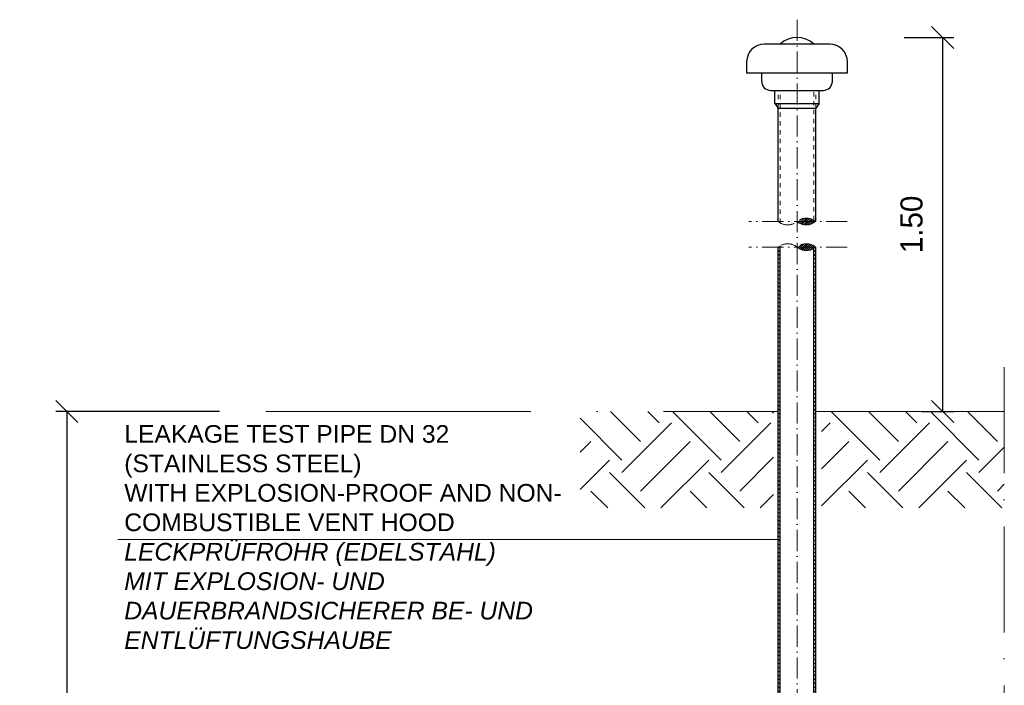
# Model space of a CAD drawing. Header units: millimetres. Extents: x 58700 to 76644, y 967 to 11123.
# Tile 251 of 256: x 61551 to 62665, y 7965 to 8718. Entities that reach past the tile are written whole.
import ezdxf

# ---------------------------------------------------------------- set-up
doc = ezdxf.new("R2010")
doc.units = ezdxf.units.MM
for name, pattern in [('ACAD_ISO10W100', [18, 12, -3, 0, -3]), ('JIS_02_1.0', [2, 1, -1]), ('MITTE2', [28.575, 19.05, -3.175, 3.175, -3.175])]:
    doc.linetypes.add(name, pattern=pattern)
doc.layers.add('Bemaßung', color=7, linetype='Continuous', lineweight=13)
doc.styles.add('LBB3.5M1000', font='isocp.shx', dxfattribs={"height": 3.5})
doc.dimstyles.new('DIN', dxfattribs={"dimtxt": 2.5, "dimasz": 2.5, "dimexe": 1.25, "dimexo": 0.625, "dimtad": 1, "dimtih": 1, "dimdec": 4, "dimdsep": 46, "dimlunit": 6, "dimtxsty": 'Standard', "dimcen": 2.5, "dimadec": 0, "dimazin": 0, "dimtfac": 1, "dimtdec": 4, "dimtmove": 0, "dimatfit": 3, "dimfxl": 0, "dimtvp": 1, "dimtolj": 1, "dimtzin": 0, "dimarcsym": 0})

# ---------------------------------------------------------------- blocks, each defined once
blk = doc.blocks.new('_Oblique')
at = {"color": 0, "linetype": 'ByBlock', "lineweight": -2}
blk.add_line((-0.5, -0.5), (0.5, 0.5), dxfattribs=at)
blk = doc.blocks.new('*D118')
at = {"layer": 'Bemaßung', "color": 0, "lineweight": -2, "transparency": 16777216}
for p, q in [((61777.1, 8274.8), (61591.8, 8274.8)), ((61604.3, 8274.8), (61604.3, 7274.8)), ((61777.1, 7274.8), (61591.8, 7274.8))]:
    blk.add_line(p, q, dxfattribs=at)
at = {"layer": 'DEFPOINTS', "color": 0, "transparency": 16777216}
for p in [(62007.1, 8274.8), (61604.3, 7274.8), (62007.1, 7274.8)]:
    blk.add_point(p, dxfattribs=at)
at = {"layer": 'Bemaßung', "color": 0, "lineweight": -2, "transparency": 16777216, "xscale": 25, "yscale": 25, "zscale": 25}
for p, rotation in [((61604.3, 8274.8), 90), ((61604.3, 7274.8), 270)]:
    blk.add_blockref('_Oblique', p, dxfattribs=dict(at, rotation=rotation))
at = {"layer": 'Bemaßung', "color": 0, "transparency": 16777216, "insert": (61567.1, 7774.8), "char_height": 25, "attachment_point": 5, "rotation": 90}
blk.add_mtext('\\A1;1,00', dxfattribs=at)
blk = doc.blocks.new('*D122')
at = {"layer": 'Bemaßung', "color": 0, "lineweight": -2, "transparency": 16777216}
for p, q in [((62552.1, 8698.3), (62608.2, 8698.3)), ((62595.7, 8698.3), (62595.7, 8274.8)), ((62572.1, 8274.8), (62608.2, 8274.8))]:
    blk.add_line(p, q, dxfattribs=at)
at = {"layer": 'DEFPOINTS', "color": 0, "transparency": 16777216}
for p in [(62432.1, 8698.3), (62452.1, 8274.8), (62595.7, 8274.8)]:
    blk.add_point(p, dxfattribs=at)
at = {"layer": 'Bemaßung', "color": 0, "lineweight": -2, "transparency": 16777216, "xscale": 25, "yscale": 25, "zscale": 25}
for p, rotation in [((62595.7, 8698.3), 90), ((62595.7, 8274.8), 270)]:
    blk.add_blockref('_Oblique', p, dxfattribs=dict(at, rotation=rotation))
at = {"layer": 'Bemaßung', "color": 0, "transparency": 16777216, "insert": (62560.6, 8486.6), "char_height": 25, "attachment_point": 5, "rotation": 90}
blk.add_mtext('\\A1;1.50', dxfattribs=at)

msp = doc.modelspace()

# ---------------------------------------------------------------- hatches: boundary and pattern name
at = {"linetype": 'MITTE2', "lineweight": 9}
h = msp.add_hatch(dxfattribs=at)
h.set_pattern_fill('ANSI31', color=253, scale=0.5)
h.set_pattern_definition([(45, (-313.1389, 0), (-1.122532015, 1.122532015), [])])
h.paths.add_polyline_path([(62430.86922, 8489.81091), (62450.06918, 8489.81091), (62450.06918, 8491.24202, 0.3209285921)])
h.paths.add_polyline_path([(62450.06918, 8489.81091), (62430.86922, 8489.81091, 0.3209285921), (62450.06918, 8488.3798)])
h.paths.add_polyline_path([(62452.06918, 8489.81091), (62450.06918, 8489.81091), (62450.06918, 8488.3798, 0.0372169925)])
h.paths.add_polyline_path([(62450.06918, 8491.24202), (62450.06918, 8489.81091), (62452.06918, 8489.81091, 0.0372169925)])
at = {"lineweight": 9}
h = msp.add_hatch(dxfattribs=at)
h.set_pattern_fill('ANSI31', color=256, angle=90)
h.set_pattern_definition([(135, (-738.7113, -83.7406), (-2.24506403, -2.24506403), [])])
edge = h.paths.add_edge_path()
edge.add_arc((62451.85485, 7277.80127), 3, 270, 274.09692236)
edge.add_line((62452.06918, 7274.80894), (62452.06918, 7274.80127))
edge.add_line((62452.06918, 7274.80127), (62451.85485, 7274.80127))
edge = h.paths.add_edge_path()
edge.add_line((62450.06918, 7673.13459), (62452.06918, 7673.16132))
edge.add_line((62452.06918, 7673.16132), (62452.06918, 8460.89023))
edge.add_arc((62441.4692, 8473.59079), 16.54279, 301.32305612, 309.84862768, ccw=False)
edge.add_line((62450.06918, 8459.45912), (62450.06918, 7673.13459))
h.paths.add_polyline_path([(62409.66918, 7672.59473), (62411.66918, 7672.62145), (62411.66918, 8460.89023), (62409.66918, 8460.89023)])
h.paths.add_polyline_path([(62452.06918, 7610.74584), (62450.06918, 7610.71912), (62450.06918, 7280.80127), (62452.06918, 7280.80127)])
h.paths.add_polyline_path([(62411.66918, 7610.20598), (62409.66918, 7610.17925), (62409.66918, 7280.80127), (62411.66918, 7280.80127)])
at = {"linetype": 'MITTE2', "lineweight": 9}
h = msp.add_hatch(dxfattribs=at)
h.set_pattern_fill('ANSI31', color=253, scale=0.5)
h.set_pattern_definition([(45, (-313.1389, -8.7794), (-1.122532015, 1.122532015), [])])
h.paths.add_polyline_path([(62430.86922, 8460.89023), (62450.06918, 8460.89023), (62450.06918, 8459.45912, -0.3209285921)])
h.paths.add_polyline_path([(62450.06918, 8460.89023), (62430.86922, 8460.89023, -0.3209285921), (62450.06918, 8462.32134)])
h.paths.add_polyline_path([(62452.06918, 8460.89023), (62450.06918, 8460.89023), (62450.06918, 8462.32134, -0.0372169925)])
h.paths.add_polyline_path([(62450.06918, 8459.45912), (62450.06918, 8460.89023), (62452.06918, 8460.89023, -0.0372169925)])
h = msp.add_hatch()
h.set_pattern_fill('EARTH', color=253, scale=12.5, angle=45, style=0)
h.set_pattern_definition([(135, (85469.044, 45824.58), (-7e-15, 112.2532), [79.375, -79.375]), (135, (85490.09, 45845.63), (-7e-15, 112.2532), [79.375, -79.375]), (135, (85511.14, 45866.675), (-7e-15, 112.2532), [79.375, -79.375]), (45, (85511.14, 45880.71), (112.2532, 7e-15), [79.375, -79.375]), (45, (85490.09, 45901.754), (112.2532, 7e-15), [79.375, -79.375]), (45, (85469.044, 45922.8), (112.2532, 7e-15), [79.375, -79.375])])
h.paths.add_polyline_path([(62185.42652, 8274.80257), (62185.42652, 8165.71478), (62404.33232, 8165.71478), (62404.33232, 8274.80257)])
h = msp.add_hatch()
h.set_pattern_fill('EARTH', color=253, scale=12.5, angle=45, style=0)
h.set_pattern_definition([(135, (88342.69, 45824.58), (-7e-15, 112.2532), [79.375, -79.375]), (135, (88363.73, 45845.63), (-7e-15, 112.2532), [79.375, -79.375]), (135, (88384.78, 45866.675), (-7e-15, 112.2532), [79.375, -79.375]), (45, (88384.78, 45880.71), (112.2532, 7e-15), [79.375, -79.375]), (45, (88363.73, 45901.754), (112.2532, 7e-15), [79.375, -79.375]), (45, (88342.69, 45922.8), (112.2532, 7e-15), [79.375, -79.375])])
h.paths.add_polyline_path([(62665.49564, 8165.71478), (62665.49564, 8274.80257), (62458.54352, 8274.80257), (62458.54352, 8165.71478)])

# ---------------------------------------------------------------- linework, layer by layer
at = {"linetype": 'ACAD_ISO10W100', "lineweight": 18, "ltscale": 2}
for p, q in [((62430.86918, 8718.3347), (62430.86933, 7272.35436)), ((62487.70256, 8489.81091), (62376.46453, 8489.81091)), ((62487.70256, 8460.89023), (62376.46453, 8460.89023))]:
    msp.add_line(p, q, dxfattribs=at)
for p, q in [((62467.86919, 8690.79235), (62393.86919, 8690.79235)), ((62373.86919, 8670.79235), (62373.86919, 8658.33475)), ((62487.86919, 8658.33475), (62487.86919, 8670.79235)), ((62373.86919, 8658.33475), (62487.86919, 8658.33475)), ((62390.86919, 8648.33475), (62390.86919, 8658.33475)), ((62470.86919, 8648.33475), (62470.86919, 8658.33475)), ((62400.86919, 8638.33475), (62460.86919, 8638.33475)), ((62405.86919, 8623.33475), (62405.86919, 8638.33475)), ((62455.86919, 8623.33475), (62455.86919, 8638.33475)), ((62405.86919, 8623.33475), (62409.66919, 8618.33475)), ((62405.86919, 8623.33475), (62455.86919, 8623.33475)), ((62409.66919, 8489.81096), (62409.66919, 8618.33475)), ((62409.66919, 8618.33475), (62452.06919, 8618.33475)), ((62455.86919, 8623.33475), (62452.06919, 8618.33475)), ((62452.06919, 8489.81096), (62452.06919, 8618.33475)), ((62409.66918, 7280.80127), (62409.66918, 8460.89023)), ((62411.66918, 7672.62145), (62411.66918, 8462.32134)), ((62450.06918, 7673.13459), (62450.06918, 8459.45912)), ((62452.06918, 7280.80127), (62452.06918, 8460.89023))]:
    msp.add_line(p, q)
at = {"linetype": 'JIS_02_1.0', "lineweight": 18, "ltscale": 5}
for p, q in [((62409.66919, 8618.33475), (62409.66919, 8638.33475)), ((62411.66919, 8488.37985), (62411.66919, 8638.33475)), ((62450.06919, 8491.24207), (62450.06919, 8638.33475)), ((62452.06919, 8618.33475), (62452.06919, 8638.33475))]:
    msp.add_line(p, q, dxfattribs=at)
at = {"linetype": 'ACAD_ISO10W100', "lineweight": 18, "ltscale": 10}
msp.add_line((62665.49564, 8324.80257), (62665.49564, 7149.80127), dxfattribs=at)
at = {"color": 253, "linetype": 'ACAD_ISO10W100', "lineweight": 13, "ltscale": 25}
for p, q in [((61829.65956, 8274.80257), (62409.66918, 8274.80257)), ((62452.06918, 8274.80257), (62665.49564, 8274.80257))]:
    msp.add_line(p, q, dxfattribs=at)
at = {"color": 0, "lineweight": 9, "elevation": -475.00001}
msp.add_lwpolyline([(61662.19598, 8129.95841), (62410.60842, 8129.95841)], dxfattribs=at)
for centre, radius, start, end in [((62430.86919, 8670.21169), 28.12306, 47.0381002, 132.9618998), ((62393.86919, 8670.79235), 20, 90, 180), ((62467.86919, 8670.79235), 20, 0, 90), ((62400.86919, 8648.33475), 10, 180, 270), ((62460.86919, 8648.33475), 10, 270, 0)]:
    msp.add_arc(centre, radius, start, end)
at = {"color": 253, "linetype": 'MITTE2', "lineweight": 9}
for centre, radius, start, end in [((62441.4692, 8477.11035), 16.54279, 50.15137232, 129.84862768), ((62420.2692, 8502.51157), 16.54289, 230.15150136, 309.84849864), ((62441.4692, 8502.51147), 16.54279, 230.15137232, 309.84862768), ((62420.2692, 8448.18957), 16.54289, 50.15150136, 129.84849864), ((62441.4692, 8448.18967), 16.54279, 50.15137232, 129.84862768), ((62441.4692, 8473.59079), 16.54279, 230.15137232, 309.84862768)]:
    msp.add_arc(centre, radius, start, end, dxfattribs=at)

# ---------------------------------------------------------------- texts
at = {"color": 0, "insert": (61669.40606, 8259.36701, -475.00001), "char_height": 20, "width": 623.9893631, "attachment_point": 1, "style": 'LBB3.5M1000'}
msp.add_mtext('{\\fArial|b0|i0|c0|p34;LEAKAGE TEST PIPE DN 32\\P(STAINLESS STEEL)\\PWITH EXPLOSION-PROOF AND NON-\\PCOMBUSTIBLE VENT HOOD\\P\\fArial|b0|i1|c0|p34;LECKPRÜFROHR (EDELSTAHL)\\PMIT EXPLOSION- UND\\PDAUERBRANDSICHERER BE- UND\\PENTLÜFTUNGSHAUBE}', dxfattribs=at)

# ---------------------------------------------------------------- dimensions: what is measured, and where the dimension line sits
at = {"layer": 'Bemaßung'}
for base, p1, p2, text, override, picture, middle in [((62595.7258, 8274.80257), (62432.08351, 8698.3347), (62452.06918, 8274.80257), '1.50', {"dimscale": 10, "dimexo": 12, "dimgap": 1, "dimblk1": 'Oblique', "dimblk2": 'Oblique', "dimsah": 1, "dimtmove": 2}, '*D122', (62560.56578, 8486.56864)), ((61604.28623, 7274.80127), (62007.08351, 8274.80257), (62007.08351, 7274.80127), '1,00', {"dimscale": 10, "dimexo": 23, "dimgap": 1, "dimblk1": 'Oblique', "dimblk2": 'Oblique', "dimsah": 1, "dimtmove": 2}, '*D118', (61567.14459, 7774.80192))]:
    dim = msp.add_linear_dim(base=base, p1=p1, p2=p2, angle=90, text=text, dimstyle='DIN', override=override, dxfattribs=at)
    dim.commit()
    dim.dimension.update_dxf_attribs({"geometry": picture, "text_midpoint": middle, "dimtype": 160})

doc.saveas('drawing.dxf')
